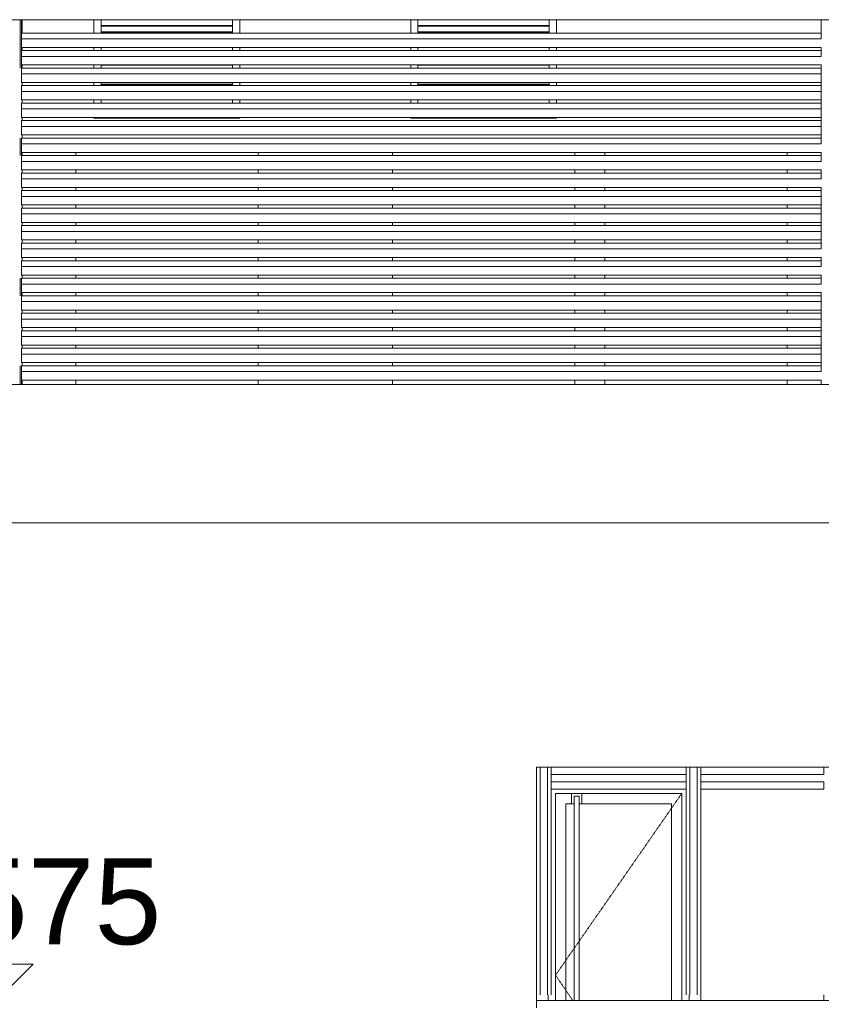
# Model space of a CAD drawing. Header units: millimetres. Extents: x -121668 to 127737, y 1553 to 34854.
# Tile 32 of 94: x -51883 to -46387, y 12600 to 19350. Entities that reach past the tile are written whole.
import ezdxf

# ---------------------------------------------------------------- set-up
doc = ezdxf.new("R2010")
doc.units = ezdxf.units.MM
for name, pattern in [('Center', [40, 10, -5, 20, -5]), ('Dash', [6, 3, -3]), ('Hidden', [7.14375, 4.7625, -2.38125])]:
    doc.linetypes.add(name, pattern=pattern)
for name, color, linetype, lineweight in [('A-DETL-HDLN', 90, 'Dash', 9), ('A-DETL-THIN', 151, 'Continuous', 9), ('A-FLOR', 192, 'Continuous', 9), ('A-FLOR-LEVL', 51, 'Continuous', 9), ('A-GLAZ', 151, 'Continuous', 9), ('A-GLAZ-CURT', 52, 'Continuous', 20), ('A-GLAZ-CURT-HDLN', 51, 'Hidden', 20), ('A-GLAZ-CWMG', 51, 'Continuous', 20), ('A-WALL', 113, 'Continuous', 20), ('G-ANNO-DIMS', 111, 'Continuous', 5)]:
    doc.layers.add(name, color=color, linetype=linetype, lineweight=lineweight)
doc.styles.add('Arial', font='arial.ttf', dxfattribs={"height": 590.11976})

# ---------------------------------------------------------------- blocks, each defined once
blk = doc.blocks.new('Rectangular Mullion - DLN_FRAME 2-18442152-Copy of GBP_NORTH ELEAVTION')
at = {"layer": 'A-GLAZ-CWMG', "lineweight": 9}
for p, q in [((-48239.3, 14175), (-48239.3, 14225)), ((-47314.3, 14225), (-47314.3, 14175)), ((-47314.3, 14175), (-48239.3, 14175)), ((-48239.3, 14075), (-48239.3, 14125)), ((-47314.3, 14125), (-48239.3, 14125)), ((-47314.3, 14125), (-47314.3, 14075)), ((-47314.3, 14075), (-48239.3, 14075))]:
    blk.add_line(p, q, dxfattribs=at)
blk = doc.blocks.new('System Panel - _DLN__12_12mm laminated clear glass-18442151-Copy of GBP_NORTH ELEAVTION')
at = {"layer": 'A-GLAZ-CURT', "lineweight": 9}
for p, q in [((-44383, 12665), (-44383, 12625)), ((-43539.3, 12625), (-43539.3, 12665))]:
    blk.add_line(p, q, dxfattribs=at)
blk = doc.blocks.new('Curtain Wall Door 1 - Curtain Wall Door 1-18442153-Copy of GBP_NORTH ELEAVTION')
at = {"layer": 'A-GLAZ-CURT', "lineweight": 9}
for p, q in [((-48209.3, 12625), (-48209.3, 14045)), ((-48209.3, 14045), (-47344.3, 14045)), ((-48099.3, 14045), (-48099.3, 13975)), ((-48029.3, 13975), (-48029.3, 14045)), ((-47344.3, 12625), (-47344.3, 14045)), ((-48139.3, 13975), (-48099.3, 13975)), ((-48139.3, 12625), (-48139.3, 13975)), ((-48099.3, 13975), (-48081.3, 13975)), ((-48081.3, 14027), (-48047.3, 14027)), ((-48081.3, 12625), (-48081.3, 14027)), ((-48047.3, 14027), (-48047.3, 12625)), ((-48047.3, 13975), (-48029.3, 13975)), ((-48029.3, 13975), (-47414.3, 13975)), ((-47414.3, 13975), (-47414.3, 12625)), ((-48259.3, 12665), (-48259.3, 12625)), ((-47294.3, 12625), (-47294.3, 12665))]:
    blk.add_line(p, q, dxfattribs=at)
at = {"layer": 'A-GLAZ-CURT-HDLN', "lineweight": 9}
for p, q in [((-47344.3, 14045), (-48209.3, 12800)), ((-48209.3, 12800), (-48090.6, 12625))]:
    blk.add_line(p, q, dxfattribs=at)
blk = doc.blocks.new('Rectangular Mullion - DLN_FRAME 2-18442150-Copy of GBP_NORTH ELEAVTION')
at = {"layer": 'A-GLAZ-CWMG', "lineweight": 9}
for p, q in [((-44383, 14175), (-44383, 14225)), ((-43539.3, 14225), (-43539.3, 14175)), ((-43539.3, 14175), (-44383, 14175)), ((-44383, 14075), (-44383, 14125)), ((-43539.3, 14125), (-44383, 14125)), ((-43539.3, 14125), (-43539.3, 14075)), ((-43539.3, 14075), (-44383, 14075))]:
    blk.add_line(p, q, dxfattribs=at)
blk = doc.blocks.new('Rectangular Mullion - DLN_FRAME-16088856-Copy of GBP_NORTH ELEAVTION')
at = {"layer": 'A-GLAZ-CWMG', "lineweight": 9}
for p, q in [((-48314.3, 14225), (-48314.3, 12665)), ((-48264.3, 14225), (-48264.3, 12665)), ((-48239.3, 14225), (-48239.3, 12665))]:
    blk.add_line(p, q, dxfattribs=at)
blk = doc.blocks.new('Rectangular Mullion - DLN_FRAME-16088758-Copy of GBP_NORTH ELEAVTION')
at = {"layer": 'A-GLAZ-CWMG', "lineweight": 9}
for p, q in [((-40464.3, 14225), (-40464.3, 12665)), ((-40439.3, 14225), (-40439.3, 12665)), ((-40389.3, 14225), (-40389.3, 12665)), ((-40364.3, 14225), (-40364.3, 12665))]:
    blk.add_line(p, q, dxfattribs=at)
blk = doc.blocks.new('DLN_Louvre - 1000x800 _WH_ _ML06_-14686139-Copy of GBP_NORTH ELEAVTION')
at = {"layer": 'A-GLAZ'}
for p, q in [((-49152.6, 19258), (-49152.6, 19350)), ((-48252.6, 19310.4), (-49152.6, 19310.4)), ((-48252.6, 19305.4), (-49152.6, 19305.4)), ((-48252.6, 19350), (-48252.6, 19258)), ((-48252.6, 19265.7), (-49152.6, 19265.7)), ((-48252.6, 19260.7), (-49152.6, 19260.7)), ((-49152.6, 19138), (-49152.6, 19159.7)), ((-48252.6, 19159.7), (-48252.6, 19138)), ((-49152.6, 19020.2), (-49152.6, 19039.7)), ((-48252.6, 19037.5), (-49152.6, 19037.5)), ((-48252.6, 19039.7), (-48252.6, 19020.2)), ((-49152.6, 18898), (-49152.6, 18919.7)), ((-48252.6, 18908.6), (-49152.6, 18908.6)), ((-48252.6, 18903.6), (-49152.6, 18903.6)), ((-48252.6, 18919.7), (-48252.6, 18898)), ((-49152.6, 18778), (-49152.6, 18799.7)), ((-48252.6, 18799.7), (-48252.6, 18778))]:
    blk.add_line(p, q, dxfattribs=at)
blk = doc.blocks.new('Rectangular Mullion - EW3b-15980692-Copy of GBP_NORTH ELEAVTION')
at = {"layer": 'A-GLAZ-CWMG'}
for p, q in [((-51871.3, 16938), (-51871.3, 16978)), ((-46387.3, 16978), (-51871.3, 16978)), ((-46387.3, 16978), (-46387.3, 16938)), ((-51871.3, 16938), (-46387.3, 16938)), ((-51871.3, 16879.7), (-46387.3, 16879.7))]:
    blk.add_line(p, q, dxfattribs=at)
blk = doc.blocks.new('Rectangular Mullion - EW3b-V38-Copy of GBP_NORTH ELEAVTION')
at = {"layer": 'A-GLAZ-CWMG'}
for p, q in [((-51871.3, 17058), (-51871.3, 17098)), ((-46387.3, 17098), (-51871.3, 17098)), ((-46387.3, 17098), (-46387.3, 17058)), ((-51871.3, 16999.7), (-51871.3, 17058)), ((-51871.3, 17058), (-46387.3, 17058)), ((-46387.3, 17058), (-46387.3, 16999.7)), ((-51871.3, 16999.7), (-46387.3, 16999.7))]:
    blk.add_line(p, q, dxfattribs=at)
blk = doc.blocks.new('Rectangular Mullion - EW3b-V39-Copy of GBP_NORTH ELEAVTION')
at = {"layer": 'A-GLAZ-CWMG'}
for p, q in [((-51871.3, 17658), (-51871.3, 17698)), ((-46387.3, 17698), (-51871.3, 17698)), ((-46387.3, 17698), (-46387.3, 17658)), ((-51871.3, 17599.7), (-51871.3, 17658)), ((-51871.3, 17658), (-46387.3, 17658)), ((-51871.3, 17599.7), (-46387.3, 17599.7))]:
    blk.add_line(p, q, dxfattribs=at)
blk = doc.blocks.new('Rectangular Mullion - DLN_8 x 75mm _WD_-12438697-Copy of GBP_NORTH ELEAVTION')
at = {"layer": 'A-GLAZ-CWMG'}
for p, q in [((-51879.3, 19350), (-51879.3, 19258)), ((-51871.3, 19258), (-51871.3, 19350))]:
    blk.add_line(p, q, dxfattribs=at)
blk = doc.blocks.new('Rectangular Mullion - DLN_8 x 75mm _WD_-12438423-Copy of GBP_NORTH ELEAVTION')
at = {"layer": 'A-GLAZ-CWMG'}
for p, q in [((-51879.3, 16978), (-51879.3, 16850)), ((-51871.3, 16850), (-51871.3, 16938))]:
    blk.add_line(p, q, dxfattribs=at)
blk = doc.blocks.new('Rectangular Mullion - DLN_8 x 75mm _WD_-V40-Copy of GBP_NORTH ELEAVTION')
at = {"layer": 'A-GLAZ-CWMG'}
for p, q in [((-51879.3, 17578), (-51879.3, 17458)), ((-51871.3, 17458), (-51871.3, 17538))]:
    blk.add_line(p, q, dxfattribs=at)
blk = doc.blocks.new('Spot Elevations - SFL-1622544-Copy of GBP_NORTH ELEAVTION')
at = {"layer": 'G-ANNO-DIMS', "lineweight": 15}
for p, q in [((-73039.3, 23700), (-72439.3, 23700)), ((-72739.3, 23400), (-73039.3, 23700)), ((-72439.3, 23700), (-72739.3, 23400))]:
    blk.add_line(p, q, dxfattribs=at)

msp = doc.modelspace()

# ---------------------------------------------------------------- linework, layer by layer
at = {"layer": 'A-DETL-HDLN'}
msp.add_line((-37214.3, 15900), (-86439.3, 15900), dxfattribs=at)
at = {"layer": 'A-DETL-THIN'}
for p, q in [((-37639.7, 15900), (-63139.3, 15900)), ((-48339.3, 12575), (-48339.3, 14225)), ((-48339.3, 14225), (-37639.7, 14225))]:
    msp.add_line(p, q, dxfattribs=at)
at = {"layer": 'A-FLOR'}
msp.add_line((-48339.3, 12625), (-37639.4, 12625), dxfattribs=at)
at = {"layer": 'A-FLOR-LEVL', "linetype": 'Center', "lineweight": 5}
msp.add_line((-108303, 15900), (-8057.7, 15900), dxfattribs=at)
at = {"layer": 'A-WALL', "lineweight": 15}
for p, q in [((-63139.3, 19350), (-42114.3, 19350)), ((-46389.3, 19258), (-46389.3, 19350)), ((-46389.3, 19138), (-46389.3, 19159.7)), ((-46389.3, 19020.2), (-46389.3, 19039.7)), ((-46389.3, 18898), (-46389.3, 18919.7)), ((-46389.3, 18778), (-46389.3, 18799.7)), ((-46389.3, 18658), (-46389.3, 18679.7)), ((-46389.3, 18538), (-46389.3, 18559.7)), ((-46389.3, 18418), (-46389.3, 18439.7)), ((-46389.3, 18298), (-46389.3, 18319.7)), ((-46389.3, 18178), (-46389.3, 18199.7)), ((-46389.3, 18058), (-46389.3, 18079.7)), ((-46389.3, 17938), (-46389.3, 17959.7)), ((-46389.3, 17818), (-46389.3, 17839.7)), ((-46389.3, 17698), (-46389.3, 17719.7)), ((-46389.3, 17578), (-46389.3, 17599.7)), ((-46389.3, 17458), (-46389.3, 17479.7)), ((-46389.3, 17338), (-46389.3, 17359.7)), ((-46389.3, 17218), (-46389.3, 17239.7)), ((-46389.3, 17098), (-46389.3, 17119.7)), ((-46389.3, 16978), (-46389.3, 16999.7)), ((-46389.3, 16850), (-46389.3, 16879.7)), ((-46114.3, 16850), (-63139.3, 16850))]:
    msp.add_line(p, q, dxfattribs=at)
at = {"layer": 'A-WALL'}
for p, q in [((-51866.3, 19350), (-51866.3, 19258)), ((-51374.3, 19258), (-51374.3, 19350)), ((-50374.3, 19350), (-50374.3, 19258)), ((-49202.6, 19258), (-49202.6, 19350)), ((-48202.6, 19350), (-48202.6, 19258)), ((-51866.3, 19159.7), (-51866.3, 19138)), ((-51374.3, 19138), (-51374.3, 19159.7)), ((-50374.3, 19159.7), (-50374.3, 19138)), ((-49202.6, 19138), (-49202.6, 19159.7)), ((-48202.6, 19159.7), (-48202.6, 19138)), ((-51866.3, 19039.7), (-51866.3, 19020.2)), ((-51374.3, 19020.2), (-51374.3, 19039.7)), ((-50374.3, 19039.7), (-50374.3, 19020.2)), ((-49202.6, 19020.2), (-49202.6, 19039.7)), ((-48202.6, 19039.7), (-48202.6, 19020.2)), ((-51866.3, 18919.7), (-51866.3, 18898)), ((-51374.3, 18898), (-51374.3, 18919.7)), ((-50374.3, 18919.7), (-50374.3, 18898)), ((-49202.6, 18898), (-49202.6, 18919.7)), ((-48202.6, 18919.7), (-48202.6, 18898)), ((-51866.3, 18799.7), (-51866.3, 18778)), ((-51374.3, 18778), (-51374.3, 18799.7)), ((-50374.3, 18799.7), (-50374.3, 18778)), ((-49202.6, 18778), (-49202.6, 18799.7)), ((-48202.6, 18799.7), (-48202.6, 18778)), ((-51866.3, 18679.7), (-51866.3, 18658)), ((-51374.3, 18675), (-51374.3, 18679.7)), ((-50374.3, 18675), (-51374.3, 18675)), ((-50374.3, 18679.7), (-50374.3, 18675)), ((-49202.6, 18675), (-49202.6, 18679.7)), ((-48202.6, 18675), (-49202.6, 18675)), ((-48202.6, 18679.7), (-48202.6, 18675)), ((-51866.3, 18559.7), (-51866.3, 18538)), ((-51866.3, 18439.7), (-51866.3, 18418)), ((-51499.3, 18418), (-51499.3, 18439.7)), ((-50249.3, 18439.7), (-50249.3, 18418)), ((-49327.6, 18418), (-49327.6, 18439.7)), ((-48077.6, 18439.7), (-48077.6, 18418)), ((-47871, 18418), (-47871, 18439.7)), ((-46621, 18439.7), (-46621, 18418)), ((-51866.3, 18319.7), (-51866.3, 18298)), ((-51499.3, 18298), (-51499.3, 18319.7)), ((-50249.3, 18319.7), (-50249.3, 18298)), ((-49327.6, 18298), (-49327.6, 18319.7)), ((-48077.6, 18319.7), (-48077.6, 18298)), ((-47871, 18298), (-47871, 18319.7)), ((-46621, 18319.7), (-46621, 18298)), ((-51866.3, 18199.7), (-51866.3, 18178)), ((-51499.3, 18178), (-51499.3, 18199.7)), ((-50249.3, 18199.7), (-50249.3, 18178)), ((-49327.6, 18178), (-49327.6, 18199.7)), ((-48077.6, 18199.7), (-48077.6, 18178)), ((-47871, 18178), (-47871, 18199.7)), ((-46621, 18199.7), (-46621, 18178)), ((-51866.3, 18079.7), (-51866.3, 18058)), ((-51499.3, 18058), (-51499.3, 18079.7)), ((-50249.3, 18079.7), (-50249.3, 18058)), ((-49327.6, 18058), (-49327.6, 18079.7)), ((-48077.6, 18079.7), (-48077.6, 18058)), ((-47871, 18058), (-47871, 18079.7)), ((-46621, 18079.7), (-46621, 18058)), ((-51866.3, 17959.7), (-51866.3, 17938)), ((-51499.3, 17938), (-51499.3, 17959.7)), ((-50249.3, 17959.7), (-50249.3, 17938)), ((-49327.6, 17938), (-49327.6, 17959.7)), ((-48077.6, 17959.7), (-48077.6, 17938)), ((-47871, 17938), (-47871, 17959.7)), ((-46621, 17959.7), (-46621, 17938)), ((-51866.3, 17839.7), (-51866.3, 17818)), ((-51499.3, 17818), (-51499.3, 17839.7)), ((-50249.3, 17839.7), (-50249.3, 17818)), ((-49327.6, 17818), (-49327.6, 17839.7)), ((-48077.6, 17839.7), (-48077.6, 17818)), ((-47871, 17818), (-47871, 17839.7)), ((-46621, 17839.7), (-46621, 17818)), ((-51866.3, 17719.7), (-51866.3, 17698)), ((-51499.3, 17698), (-51499.3, 17719.7)), ((-50249.3, 17719.7), (-50249.3, 17698)), ((-49327.6, 17698), (-49327.6, 17719.7)), ((-48077.6, 17719.7), (-48077.6, 17698)), ((-47871, 17698), (-47871, 17719.7)), ((-46621, 17719.7), (-46621, 17698)), ((-51866.3, 17599.7), (-51866.3, 17578)), ((-51499.3, 17578), (-51499.3, 17599.7)), ((-50249.3, 17599.7), (-50249.3, 17578)), ((-49327.6, 17578), (-49327.6, 17599.7)), ((-48077.6, 17599.7), (-48077.6, 17578)), ((-47871, 17578), (-47871, 17599.7)), ((-46621, 17599.7), (-46621, 17578)), ((-51866.3, 17479.7), (-51866.3, 17458)), ((-51499.3, 17458), (-51499.3, 17479.7)), ((-50249.3, 17479.7), (-50249.3, 17458)), ((-49327.6, 17458), (-49327.6, 17479.7)), ((-48077.6, 17479.7), (-48077.6, 17458)), ((-47871, 17458), (-47871, 17479.7)), ((-46621, 17479.7), (-46621, 17458)), ((-51866.3, 17359.7), (-51866.3, 17338)), ((-51499.3, 17338), (-51499.3, 17359.7)), ((-50249.3, 17359.7), (-50249.3, 17338)), ((-49327.6, 17338), (-49327.6, 17359.7)), ((-48077.6, 17359.7), (-48077.6, 17338)), ((-47871, 17338), (-47871, 17359.7)), ((-46621, 17359.7), (-46621, 17338)), ((-51866.3, 17239.7), (-51866.3, 17218)), ((-51499.3, 17218), (-51499.3, 17239.7)), ((-50249.3, 17239.7), (-50249.3, 17218)), ((-49327.6, 17218), (-49327.6, 17239.7)), ((-48077.6, 17239.7), (-48077.6, 17218)), ((-47871, 17218), (-47871, 17239.7)), ((-46621, 17239.7), (-46621, 17218)), ((-51866.3, 17119.7), (-51866.3, 17098)), ((-51499.3, 17098), (-51499.3, 17119.7)), ((-50249.3, 17119.7), (-50249.3, 17098)), ((-49327.6, 17098), (-49327.6, 17119.7)), ((-48077.6, 17119.7), (-48077.6, 17098)), ((-47871, 17098), (-47871, 17119.7)), ((-46621, 17119.7), (-46621, 17098)), ((-51866.3, 16999.7), (-51866.3, 16978)), ((-51499.3, 16978), (-51499.3, 16999.7)), ((-50249.3, 16999.7), (-50249.3, 16978)), ((-49327.6, 16978), (-49327.6, 16999.7)), ((-48077.6, 16999.7), (-48077.6, 16978)), ((-47871, 16978), (-47871, 16999.7)), ((-46621, 16999.7), (-46621, 16978)), ((-51866.3, 16879.7), (-51866.3, 16850)), ((-51499.3, 16850), (-51499.3, 16879.7)), ((-50249.3, 16879.7), (-50249.3, 16850)), ((-49327.6, 16850), (-49327.6, 16879.7)), ((-48077.6, 16879.7), (-48077.6, 16850)), ((-47871, 16850), (-47871, 16879.7)), ((-46621, 16879.7), (-46621, 16850))]:
    msp.add_line(p, q, dxfattribs=at)

# ---------------------------------------------------------------- block references
at = {"layer": 'A-GLAZ'}
for p in [(-2171.7, 0), (0, 0)]:
    msp.add_blockref('DLN_Louvre - 1000x800 _WH_ _ML06_-14686139-Copy of GBP_NORTH ELEAVTION', p, dxfattribs=at)
at = {"layer": 'A-GLAZ-CURT', "lineweight": 9}
for name, p in [('Curtain Wall Door 1 - Curtain Wall Door 1-18442153-Copy of GBP_NORTH ELEAVTION', (0, 0)), ('System Panel - _DLN__12_12mm laminated clear glass-18442151-Copy of GBP_NORTH ELEAVTION', (-2831.2, 0))]:
    msp.add_blockref(name, p, dxfattribs=at)
at = {"layer": 'A-GLAZ-CWMG'}
for name, p in [('Rectangular Mullion - DLN_8 x 75mm _WD_-12438697-Copy of GBP_NORTH ELEAVTION', (0, 0)), ('Rectangular Mullion - DLN_8 x 75mm _WD_-V40-Copy of GBP_NORTH ELEAVTION', (0, 1680)), ('Rectangular Mullion - EW3b-15980692-Copy of GBP_NORTH ELEAVTION', (0, 2280)), ('Rectangular Mullion - DLN_8 x 75mm _WD_-V40-Copy of GBP_NORTH ELEAVTION', (0, 1560)), ('Rectangular Mullion - EW3b-15980692-Copy of GBP_NORTH ELEAVTION', (0, 2160)), ('Rectangular Mullion - EW3b-V38-Copy of GBP_NORTH ELEAVTION', (0, 1920)), ('Rectangular Mullion - EW3b-V38-Copy of GBP_NORTH ELEAVTION', (0, 1800)), ('Rectangular Mullion - EW3b-V38-Copy of GBP_NORTH ELEAVTION', (0, 1680)), ('Rectangular Mullion - EW3b-V38-Copy of GBP_NORTH ELEAVTION', (0, 1560)), ('Rectangular Mullion - DLN_8 x 75mm _WD_-V40-Copy of GBP_NORTH ELEAVTION', (0, 960)), ('Rectangular Mullion - EW3b-15980692-Copy of GBP_NORTH ELEAVTION', (0, 1560)), ('Rectangular Mullion - EW3b-V39-Copy of GBP_NORTH ELEAVTION', (0, 720)), ('Rectangular Mullion - EW3b-V39-Copy of GBP_NORTH ELEAVTION', (0, 600)), ('Rectangular Mullion - EW3b-V38-Copy of GBP_NORTH ELEAVTION', (0, 1080)), ('Rectangular Mullion - EW3b-V38-Copy of GBP_NORTH ELEAVTION', (0, 960)), ('Rectangular Mullion - EW3b-V38-Copy of GBP_NORTH ELEAVTION', (0, 840)), ('Rectangular Mullion - EW3b-V39-Copy of GBP_NORTH ELEAVTION', (0, 120)), ('Rectangular Mullion - EW3b-V39-Copy of GBP_NORTH ELEAVTION', (0, 0)), ('Rectangular Mullion - DLN_8 x 75mm _WD_-V40-Copy of GBP_NORTH ELEAVTION', (0, 0)), ('Rectangular Mullion - EW3b-15980692-Copy of GBP_NORTH ELEAVTION', (0, 600)), ('Rectangular Mullion - EW3b-V38-Copy of GBP_NORTH ELEAVTION', (0, 360)), ('Rectangular Mullion - EW3b-V38-Copy of GBP_NORTH ELEAVTION', (0, 240)), ('Rectangular Mullion - EW3b-V38-Copy of GBP_NORTH ELEAVTION', (0, 120)), ('Rectangular Mullion - EW3b-V38-Copy of GBP_NORTH ELEAVTION', (0, 0)), ('Rectangular Mullion - DLN_8 x 75mm _WD_-12438423-Copy of GBP_NORTH ELEAVTION', (0, 0)), ('Rectangular Mullion - EW3b-15980692-Copy of GBP_NORTH ELEAVTION', (0, 0))]:
    msp.add_blockref(name, p, dxfattribs=at)
at = {"layer": 'A-GLAZ-CWMG', "lineweight": 9}
for name, p in [('Rectangular Mullion - DLN_FRAME-16088856-Copy of GBP_NORTH ELEAVTION', (0, 0)), ('Rectangular Mullion - DLN_FRAME 2-18442152-Copy of GBP_NORTH ELEAVTION', (0, 0)), ('Rectangular Mullion - DLN_FRAME-16088758-Copy of GBP_NORTH ELEAVTION', (-6850, 0)), ('Rectangular Mullion - DLN_FRAME 2-18442150-Copy of GBP_NORTH ELEAVTION', (-2831.2, 0))]:
    msp.add_blockref(name, p, dxfattribs=at)
at = {"layer": 'G-ANNO-DIMS', "lineweight": 15, "extrusion": (0, 0, -1)}
msp.add_blockref('Spot Elevations - SFL-1622544-Copy of GBP_NORTH ELEAVTION', (124830.8, -10825), dxfattribs=at)

# ---------------------------------------------------------------- texts
at = {"layer": 'G-ANNO-DIMS', "insert": (-53432.9, 13601.6), "char_height": 590.12, "width": 3009.6, "attachment_point": 1, "line_spacing_factor": 0.938532, "style": 'Arial'}
msp.add_mtext('12.575', dxfattribs=at)

doc.saveas('drawing.dxf')
